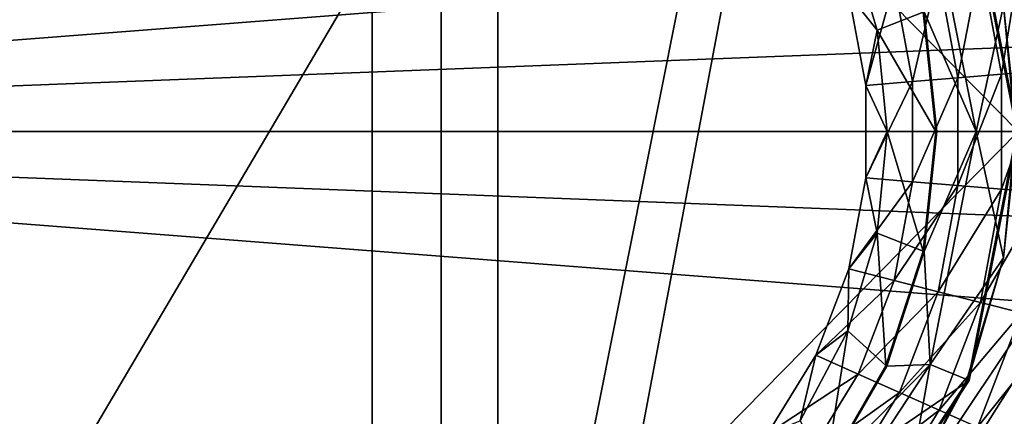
# Model space of a CAD drawing. Header units: inches. Extents: x -10.5 to 10.4, y -7.1 to 7.1.
# Tile 9 of 12: x 0.5 to 7, y -1.9 to 0.7. Entities that reach past the tile are written whole.
import ezdxf

# ---------------------------------------------------------------- set-up
doc = ezdxf.new("R2010")
doc.units = ezdxf.units.IN
doc.layers.get('0').update_dxf_attribs({"true_color": 0xc2ced6})

msp = doc.modelspace()

# ---------------------------------------------------------------- linework, layer by layer
for points in [[(3.2786, -7.0866), (3.2786, 7.0866), (-10.5009, 7.0866), (3.2786, -7.0866)], [(3.6563, 7.0866), (-6.6038, 6.8898), (3.6563, -7.0866), (3.6563, 7.0866)], [(3.2786, 7.0866), (3.2786, -7.0866), (10.3652, 0), (3.2786, 7.0866)], [(3.6563, -7.0866), (10.3652, 0), (3.6563, 7.0866), (3.6563, -7.0866)], [(-2.0418, -7.0866), (-7.5591, 6.8898), (5.9905, 6.5472), (-2.0418, -7.0866)], [(6.2237, 6.5472), (3.6563, -7.0866), (-6.6038, 6.8898), (6.2237, 6.5472)], [(3.2786, -7.0866), (-2.0418, -7.0866), (5.9905, 6.5472), (3.2786, -7.0866)], [(3.2786, -7.0866), (5.9905, 6.5472), (9.8258, 2.7119), (3.2786, -7.0866)], [(3.6563, -7.0866), (6.2237, 6.5472), (9.8545, 2.7119), (3.6563, -7.0866)], [(-10.5009, 4.6063), (2.8191, 4.3738), (2.8191, -4.3738), (-10.5009, 4.6063)], [(2.8191, 4.3738), (7.1172, 0), (2.8191, -4.3738), (2.8191, 4.3738)], [(7.1172, 0), (2.8191, 4.3738), (6.7915, 1.6564), (7.1172, 0)], [(9.8258, 2.7119), (10.3652, 0), (3.2786, -7.0866), (9.8258, 2.7119)], [(10.3652, 0), (3.6563, -7.0866), (9.8545, 2.7119), (10.3652, 0)], [(-7.4409, 0), (10.1132, 1.3595), (9.947, 2.0229), (-7.4409, 0)], [(7.1172, 0), (6.7915, 1.6564), (6.784, 1.6533), (7.1172, 0)], [(6.784, 1.6533), (7.1091, 0), (7.1172, 0), (6.784, 1.6533)], [(7.0191, 0.8409), (7.1091, 0), (6.784, 1.6533), (7.0191, 0.8409)], [(6.5333, 1.5508), (6.4915, 0.7979), (6.8383, 0), (6.5333, 1.5508)], [(6.5333, 1.5508), (6.8383, 0), (7.0191, 0.8409), (6.5333, 1.5508)], [(10.2136, 0.683), (10.1132, 1.3595), (-7.4409, 0), (10.2136, 0.683)], [(5.9842, 1.3262), (5.9914, 0.9129), (6.1792, 0.6758), (5.9842, 1.3262)], [(5.9842, 1.3262), (6.1792, 0.6758), (6.4857, 0.7966), (5.9842, 1.3262)], [(7.0074, 0.3837), (6.8675, 1.1383), (7.1399, 1.2077), (7.0074, 0.3837)], [(7.1399, 1.2077), (7.2885, 0.4071), (7.0074, 0.3837), (7.1399, 1.2077)], [(6.7157, 0.3593), (6.5848, 1.066), (6.8675, 1.1383), (6.7157, 0.3593)], [(6.8675, 1.1383), (7.0074, 0.3837), (6.7157, 0.3593), (6.8675, 1.1383)], [(6.414, 0.334), (6.2925, 0.9908), (6.5848, 1.066), (6.414, 0.334)], [(6.5848, 1.066), (6.7157, 0.3593), (6.414, 0.334), (6.5848, 1.066)], [(6.1032, 0.3077), (5.9914, 0.9129), (6.2925, 0.9908), (6.1032, 0.3077)], [(6.2925, 0.9908), (6.414, 0.334), (6.1032, 0.3077), (6.2925, 0.9908)], [(6.1792, 0.6758), (5.9914, 0.9129), (6.1032, 0.3077), (6.1792, 0.6758)], [(6.5695, 0), (6.4857, 0.7966), (6.1792, 0.6758), (6.5695, 0)], [(6.4915, 0.7979), (6.4857, 0.7966), (6.5695, 0), (6.4915, 0.7979)], [(6.5695, 0), (6.5755, 0), (6.4915, 0.7979), (6.5695, 0)], [(6.4915, 0.7979), (6.5755, 0), (6.8383, 0), (6.4915, 0.7979)], [(7.101, 0), (7.0191, 0.8409), (6.8383, 0), (7.101, 0)], [(-7.4409, 0), (10.2471, 0), (10.2136, 0.683), (-7.4409, 0)], [(6.1032, 0.3077), (6.245, 0), (6.1792, 0.6758), (6.1032, 0.3077)], [(6.1792, 0.6758), (6.245, 0), (6.5695, 0), (6.1792, 0.6758)], [(7.2885, 0.4071), (7.2885, -0.4071), (7.0074, -0.3837), (7.2885, 0.4071)], [(7.0074, -0.3837), (7.0074, 0.3837), (7.2885, 0.4071), (7.0074, -0.3837)], [(6.1032, -0.3077), (6.1032, 0.3077), (6.414, 0.334), (6.1032, -0.3077)], [(6.414, 0.334), (6.414, -0.334), (6.1032, -0.3077), (6.414, 0.334)], [(6.7157, 0.3593), (6.7157, -0.3593), (6.414, -0.334), (6.7157, 0.3593)], [(6.414, -0.334), (6.414, 0.334), (6.7157, 0.3593), (6.414, -0.334)], [(7.0074, 0.3837), (7.0074, -0.3837), (6.7157, -0.3593), (7.0074, 0.3837)], [(6.7157, -0.3593), (6.7157, 0.3593), (7.0074, 0.3837), (6.7157, -0.3593)], [(6.1032, -0.3077), (6.245, 0), (6.1032, 0.3077), (6.1032, -0.3077)], [(10.1132, -1.3595), (-7.4409, 0), (3.2786, -6.9685), (10.1132, -1.3595)], [(10.1132, -1.3595), (10.2136, -0.683), (-7.4409, 0), (10.1132, -1.3595)], [(-7.4409, 0), (10.2136, -0.683), (10.2471, 0), (-7.4409, 0)], [(6.245, 0), (6.1032, -0.3077), (6.1792, -0.6758), (6.245, 0)], [(6.245, 0), (6.1792, -0.6758), (6.4857, -0.7966), (6.245, 0)], [(6.4857, -0.7966), (6.5695, 0), (6.245, 0), (6.4857, -0.7966)], [(6.8383, 0), (6.5755, 0), (6.4915, -0.7979), (6.8383, 0)], [(6.8383, 0), (6.4915, -0.7979), (6.5333, -1.5508), (6.8383, 0)], [(6.8383, 0), (6.5333, -1.5508), (7.0191, -0.8409), (6.8383, 0)], [(7.0191, -0.8409), (7.101, 0), (6.8383, 0), (7.0191, -0.8409)], [(7.101, 0), (7.0191, -0.8409), (7.1091, 0), (7.101, 0)], [(7.1172, 0), (6.7915, -1.6564), (2.8191, -4.3738), (7.1172, 0)], [(6.5755, 0), (6.5695, 0), (6.4857, -0.7966), (6.5755, 0)], [(6.4857, -0.7966), (6.4915, -0.7979), (6.5755, 0), (6.4857, -0.7966)], [(7.0191, -0.8409), (6.784, -1.6533), (7.1091, 0), (7.0191, -0.8409)], [(7.1091, 0), (6.784, -1.6533), (6.7915, -1.6564), (7.1091, 0)], [(6.7915, -1.6564), (7.1172, 0), (7.1091, 0), (6.7915, -1.6564)], [(5.9914, -0.9129), (6.1032, -0.3077), (6.414, -0.334), (5.9914, -0.9129)], [(6.1792, -0.6758), (6.1032, -0.3077), (5.9914, -0.9129), (6.1792, -0.6758)], [(6.414, -0.334), (6.2925, -0.9908), (5.9914, -0.9129), (6.414, -0.334)], [(6.2925, -0.9908), (6.414, -0.334), (6.7157, -0.3593), (6.2925, -0.9908)], [(6.7157, -0.3593), (6.5848, -1.066), (6.2925, -0.9908), (6.7157, -0.3593)], [(6.5848, -1.066), (6.7157, -0.3593), (7.0074, -0.3837), (6.5848, -1.066)], [(7.0074, -0.3837), (6.8675, -1.1383), (6.5848, -1.066), (7.0074, -0.3837)], [(6.8675, -1.1383), (7.0074, -0.3837), (7.2885, -0.4071), (6.8675, -1.1383)], [(7.2885, -0.4071), (7.1399, -1.2077), (6.8675, -1.1383), (7.2885, -0.4071)], [(6.1792, -0.6758), (5.9914, -0.9129), (5.9842, -1.3262), (6.1792, -0.6758)], [(6.1792, -0.6758), (5.9842, -1.3262), (6.2379, -1.5584), (6.1792, -0.6758)], [(6.2379, -1.5584), (6.4857, -0.7966), (6.1792, -0.6758), (6.2379, -1.5584)], [(6.4915, -0.7979), (6.4857, -0.7966), (6.2379, -1.5584), (6.4915, -0.7979)], [(6.2379, -1.5584), (6.2433, -1.5608), (6.4915, -0.7979), (6.2379, -1.5584)], [(6.4915, -0.7979), (6.2433, -1.5608), (6.5333, -1.5508), (6.4915, -0.7979)], [(6.7765, -1.6503), (7.0191, -0.8409), (6.5333, -1.5508), (6.7765, -1.6503)], [(6.784, -1.6533), (7.0191, -0.8409), (6.7765, -1.6503), (6.784, -1.6533)], [(5.7715, -1.4878), (5.9914, -0.9129), (6.2925, -0.9908), (5.7715, -1.4878)], [(5.7715, -1.4878), (5.9842, -1.3262), (5.9914, -0.9129), (5.7715, -1.4878)], [(6.2925, -0.9908), (6.0535, -1.6146), (5.7715, -1.4878), (6.2925, -0.9908)], [(6.0535, -1.6146), (6.2925, -0.9908), (6.5848, -1.066), (6.0535, -1.6146)], [(6.5848, -1.066), (6.3273, -1.737), (6.0535, -1.6146), (6.5848, -1.066)], [(6.3273, -1.737), (6.5848, -1.066), (6.8675, -1.1383), (6.3273, -1.737)], [(6.8675, -1.1383), (6.5922, -1.8548), (6.3273, -1.737), (6.8675, -1.1383)], [(6.5922, -1.8548), (6.8675, -1.1383), (7.1399, -1.2077), (6.5922, -1.8548)], [(7.1399, -1.2077), (6.8476, -1.9676), (6.5922, -1.8548), (7.1399, -1.2077)], [(6.8476, -1.9676), (7.1399, -1.2077), (7.4014, -1.2738), (6.8476, -1.9676)], [(7.4014, -1.2738), (7.0928, -2.0753), (6.8476, -1.9676), (7.4014, -1.2738)], [(5.9842, -1.3262), (5.7715, -1.4878), (5.6674, -1.9268), (5.9842, -1.3262)], [(5.9842, -1.3262), (5.6674, -1.9268), (5.8369, -2.2518), (5.9842, -1.3262)], [(5.8369, -2.2518), (6.2379, -1.5584), (5.9842, -1.3262), (5.8369, -2.2518)], [(5.4507, -2.0132), (5.7715, -1.4878), (6.0535, -1.6146), (5.4507, -2.0132)], [(5.6674, -1.9268), (5.7715, -1.4878), (5.4507, -2.0132), (5.6674, -1.9268)], [(5.6639, -2.8706), (6.5333, -1.5508), (5.8417, -2.2553), (5.6639, -2.8706)], [(6.5333, -1.5508), (5.6639, -2.8706), (6.3823, -2.3976), (6.5333, -1.5508)], [(6.2433, -1.5608), (6.2379, -1.5584), (5.8369, -2.2518), (6.2433, -1.5608)], [(5.8369, -2.2518), (5.8417, -2.2553), (6.2433, -1.5608), (5.8369, -2.2518)], [(6.2433, -1.5608), (5.8417, -2.2553), (6.5333, -1.5508), (6.2433, -1.5608)], [(6.3823, -2.3976), (6.7765, -1.6503), (6.5333, -1.5508), (6.3823, -2.3976)], [(6.0535, -1.6146), (5.7049, -2.1845), (5.4507, -2.0132), (6.0535, -1.6146)], [(5.7049, -2.1845), (6.0535, -1.6146), (6.3273, -1.737), (5.7049, -2.1845)], [(6.7915, -1.6564), (5.8628, -3.0661), (2.8191, -4.3738), (6.7915, -1.6564)], [(6.784, -1.6533), (5.8571, -3.0604), (5.8628, -3.0661), (6.784, -1.6533)], [(6.3823, -2.3976), (5.8571, -3.0604), (6.784, -1.6533), (6.3823, -2.3976)], [(5.8628, -3.0661), (6.7915, -1.6564), (6.784, -1.6533), (5.8628, -3.0661)], [(6.7765, -1.6503), (6.3823, -2.3976), (6.784, -1.6533), (6.7765, -1.6503)], [(6.3273, -1.737), (5.9519, -2.3499), (5.7049, -2.1845), (6.3273, -1.737)], [(5.9519, -2.3499), (6.3273, -1.737), (6.5922, -1.8548), (5.9519, -2.3499)], [(6.5922, -1.8548), (6.1909, -2.509), (5.9519, -2.3499), (6.5922, -1.8548)], [(6.1909, -2.509), (6.5922, -1.8548), (6.8476, -1.9676), (6.1909, -2.509)]]:
    msp.add_lwpolyline(points)

doc.saveas('drawing.dxf')
